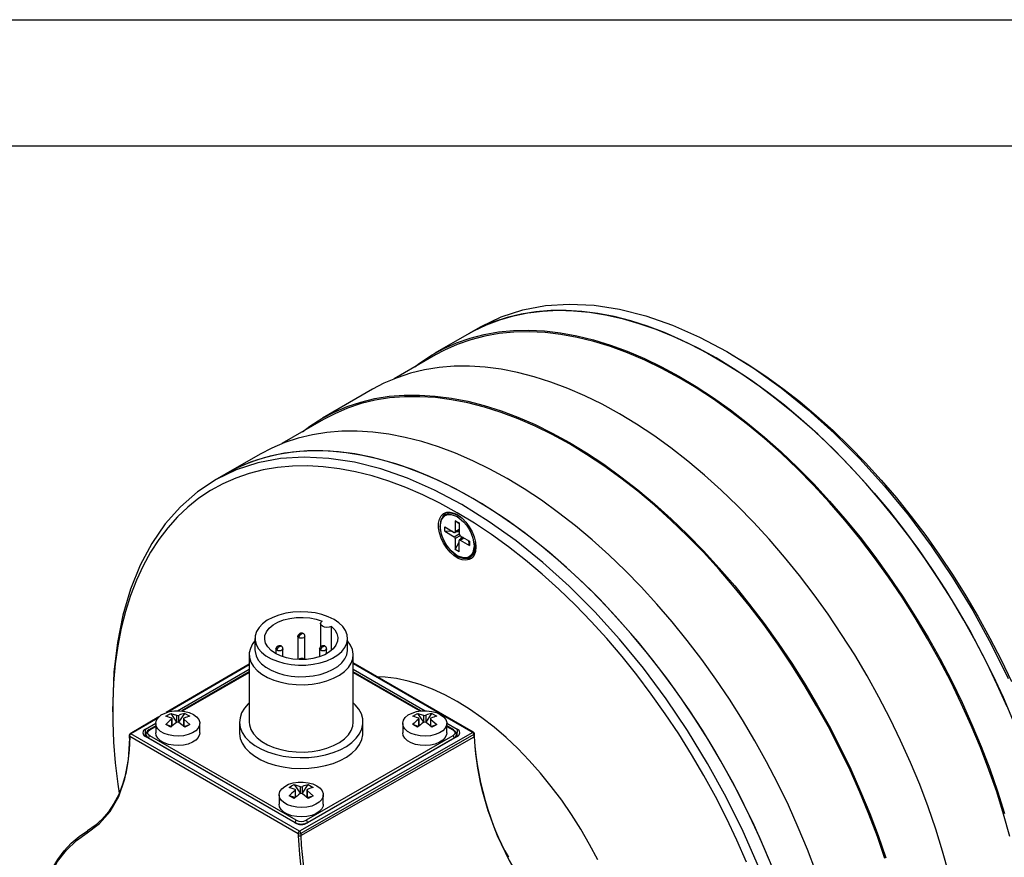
# Model space of a CAD drawing. Header units: millimetres. Extents: x 0 to 629, y 0 to 486.
# Tile 7 of 8: x 423 to 534, y 391 to 486. Entities that reach past the tile are written whole.
import ezdxf

# ---------------------------------------------------------------- set-up
doc = ezdxf.new("R2010")
doc.units = ezdxf.units.MM
doc.header["$LTSCALE"] = 2.25
doc.layers.add('TEXT', color=140, linetype='Continuous', lineweight=25)

msp = doc.modelspace()

# ---------------------------------------------------------------- linework, layer by layer
at = {"color": 7, "linetype": 'Continuous'}
msp.add_line((0.01, 485.78), (628.66, 485.78), dxfattribs=at)
for p, q in [((473.59, 450.21), (469.7, 447.97)), ((474.83, 450.93), (473.59, 450.21)), ((469.8, 447.8), (465.09, 445.08)), ((462.63, 443.89), (456.97, 440.62)), ((457.07, 440.45), (452.36, 437.73)), ((449.9, 436.54), (446.01, 434.29)), ((446.01, 434.29), (444.77, 433.58)), ((472.03, 428.99), (472.45, 428.75)), ((472.03, 428.99), (472.03, 427.74)), ((472.45, 428.65), (472.03, 428.99)), ((472.63, 429.42), (472.36, 429.57)), ((472.45, 428.75), (472.45, 427.52)), ((470.83, 428.3), (471.91, 427.67)), ((470.83, 427.81), (470.83, 428.3)), ((470.83, 427.81), (471.91, 427.18)), ((471.76, 427.76), (470.83, 427.81)), ((471.99, 427.66), (472.45, 427.93)), ((472.45, 427.99), (472.03, 427.74)), ((472.45, 427.72), (472.13, 427.74)), ((471.91, 427.18), (472.45, 427.5)), ((472.57, 427.29), (472.03, 426.97)), ((472.03, 426.97), (472.03, 425.72)), ((472.03, 425.72), (472.45, 426.55)), ((472.45, 425.48), (472.45, 426.73)), ((472.95, 427.07), (472.49, 426.81)), ((472.57, 426.8), (473, 427.04)), ((472.57, 426.8), (473.65, 426.17)), ((472.59, 427.28), (473.65, 426.66)), ((472.62, 426.88), (472.77, 427.17)), ((473.65, 426.17), (473.57, 426.71)), ((473.65, 426.66), (473.65, 426.17)), ((474.33, 426.17), (474.33, 426.48)), ((472.45, 425.48), (472.03, 425.72)), ((456.75, 417.34), (456.75, 414.68)), ((457.98, 414.28), (457.98, 417)), ((449.31, 415.64), (449.31, 414.34)), ((454.16, 415.89), (454.16, 413.26)), ((454.96, 413.26), (454.96, 415.89)), ((459.81, 414.34), (459.81, 415.64)), ((451.69, 414.47), (451.69, 413.91)), ((452.49, 413.57), (452.49, 414.47)), ((456.64, 414.47), (456.64, 413.57)), ((457.44, 413.91), (457.44, 414.47)), ((448.66, 413.8), (448.66, 406.17)), ((460.46, 406.17), (460.46, 413.8)), ((448.66, 412.74), (439.25, 407.24)), ((448.66, 412.67), (439.5, 407.31)), ((440.52, 407.45), (448.66, 412.15)), ((474.1, 405.01), (460.46, 412.88)), ((460.46, 412.81), (474, 405)), ((460.46, 412.15), (468.61, 407.45)), ((448.66, 411.85), (441.01, 407.43)), ((441.1, 407.42), (448.66, 411.78)), ((468.12, 407.43), (460.46, 411.85)), ((460.46, 411.78), (468.02, 407.42)), ((433.17, 407.94), (433.17, 407.33)), ((438.42, 406.75), (435.15, 404.84)), ((438.29, 406.6), (435.25, 404.83)), ((439.86, 406.62), (439.2, 406.82)), ((439.76, 407.15), (440.42, 406.94)), ((439.76, 407.15), (440.42, 406.17)), ((439.86, 406.45), (439.86, 405.68)), ((439.91, 405.71), (439.91, 406.54)), ((440.42, 406.94), (440.42, 406.17)), ((440.7, 406.17), (441.36, 407.15)), ((440.7, 406.17), (440.7, 406.94)), ((441.21, 406.54), (441.21, 405.67)), ((441.27, 406.45), (441.93, 405.9)), ((441.27, 405.68), (441.27, 406.45)), ((441.36, 407.15), (441.93, 406.82)), ((467.86, 406.62), (467.2, 406.82)), ((467.76, 407.15), (468.42, 406.94)), ((467.76, 407.15), (468.42, 406.17)), ((467.86, 406.45), (467.86, 405.68)), ((467.92, 405.71), (467.92, 406.54)), ((468.42, 406.94), (468.42, 406.17)), ((468.71, 406.17), (469.36, 407.15)), ((468.71, 406.17), (468.71, 406.94)), ((469.21, 406.54), (469.21, 405.67)), ((469.27, 406.45), (469.93, 405.9)), ((469.27, 405.68), (469.27, 406.45)), ((469.36, 407.15), (469.93, 406.82)), ((436.89, 405.35), (438.06, 406.03)), ((436.92, 404.52), (436.89, 405.35)), ((438.06, 405.73), (437.29, 405.28)), ((437.39, 405.27), (438.06, 405.66)), ((438.06, 406.01), (438.06, 404.95)), ((439.76, 405.57), (439.2, 405.9)), ((439.86, 405.68), (439.2, 405.9)), ((441.36, 405.57), (440.7, 406.13)), ((441.27, 405.68), (441.93, 405.9)), ((443.06, 404.95), (443.06, 406.01)), ((447.56, 406.17), (447.56, 404.95)), ((461.56, 404.95), (461.56, 406.17)), ((466.06, 406.01), (466.06, 404.95)), ((467.76, 405.57), (467.2, 405.9)), ((467.86, 405.68), (467.2, 405.9)), ((469.36, 405.57), (468.71, 406.13)), ((469.27, 405.68), (469.93, 405.9)), ((471.06, 406.03), (472.24, 405.35)), ((471.06, 404.95), (471.06, 406.01)), ((471.84, 405.28), (471.06, 405.73)), ((471.06, 405.66), (471.74, 405.27)), ((472.24, 405.35), (472.2, 404.52)), ((435.05, 404.67), (435.05, 404.4)), ((435.11, 404.32), (435.11, 404.58)), ((435.11, 404.58), (454.22, 393.55)), ((454.36, 393.8), (435.25, 404.83)), ((453.86, 394.74), (436.89, 404.54)), ((436.95, 404.76), (436.97, 404.49)), ((437.24, 404.37), (453.86, 394.78)), ((437.24, 404.37), (437.25, 404.33)), ((454, 395.03), (437.39, 404.62)), ((474, 405), (454.36, 393.8)), ((474.14, 404.75), (454.5, 393.55)), ((454.5, 393.29), (474.15, 404.49)), ((471.74, 404.62), (455.12, 395.03)), ((455.26, 394.78), (471.88, 404.37)), ((472.24, 404.54), (455.27, 394.74)), ((471.88, 404.33), (471.88, 404.37)), ((472.16, 404.49), (472.17, 404.76)), ((474.15, 404.49), (474.14, 404.75)), ((474.21, 404.58), (474.2, 404.84)), ((474.29, 403.34), (474.21, 404.58)), ((453.86, 398.53), (453.2, 398.74)), ((453.76, 399.07), (454.42, 398.86)), ((453.76, 399.07), (454.42, 398.09)), ((454.42, 398.86), (454.42, 398.09)), ((454.7, 398.09), (455.36, 399.07)), ((454.7, 398.09), (454.7, 398.86)), ((455.36, 399.07), (455.93, 398.74)), ((452.06, 397.92), (452.06, 396.86)), ((453.76, 397.49), (453.2, 397.81)), ((453.86, 397.6), (453.2, 397.81)), ((453.86, 398.37), (453.86, 397.6)), ((453.91, 397.63), (453.91, 398.46)), ((455.36, 397.49), (454.7, 398.04)), ((455.21, 398.46), (455.21, 397.59)), ((455.27, 398.37), (455.93, 397.81)), ((455.27, 397.6), (455.27, 398.37)), ((455.27, 397.6), (455.93, 397.81)), ((457.06, 396.86), (457.06, 397.92)), ((453.86, 394.74), (453.86, 394.78)), ((455.26, 394.74), (455.26, 394.78)), ((454.22, 393.55), (454.22, 393.29)), ((454.5, 393.55), (454.5, 393.29))]:
    msp.add_line(p, q)
at = {"flags": 128}
for points in [[(474.83, 450.92), (474.96, 451), (477.24, 452.1), (479.67, 452.89), (482.25, 453.38), (484.95, 453.55), (487.76, 453.41), (490.66, 452.97), (493.63, 452.21), (496.67, 451.15), (499.73, 449.8), (502.82, 448.16), (505.91, 446.23), (508.98, 444.04), (512.01, 441.6), (514.99, 438.92), (517.89, 436.02), (520.7, 432.91), (523.4, 429.62), (525.98, 426.16), (528.41, 422.55), (530.69, 418.83), (532.8, 415), (534.72, 411.1)], [(473.59, 450.21), (474.11, 450.51), (475.56, 451.2), (477.06, 451.77), (478.63, 452.23), (480.25, 452.55), (481.93, 452.76), (483.65, 452.84), (485.42, 452.79), (487.23, 452.62), (489.07, 452.32), (490.94, 451.9), (492.84, 451.36), (494.76, 450.7), (496.7, 449.91), (498.65, 449.01), (500.61, 447.99), (502.56, 446.86), (504.52, 445.62), (506.47, 444.27), (508.41, 442.82), (510.33, 441.27), (512.23, 439.62), (514.1, 437.87), (515.94, 436.04), (517.75, 434.13), (519.52, 432.13), (521.24, 430.06), (522.92, 427.93), (524.54, 425.72), (526.11, 423.46), (527.61, 421.15), (529.06, 418.79), (530.43, 416.38), (531.74, 413.94), (532.97, 411.47), (534.13, 408.98), (535.2, 406.47)], [(534.6, 407.91), (533.48, 410.4), (532.29, 412.87), (531.02, 415.32), (529.68, 417.73), (528.27, 420.1), (526.79, 422.43), (525.26, 424.71), (523.66, 426.93), (522.02, 429.09), (520.32, 431.18), (518.58, 433.2), (516.8, 435.15), (514.98, 437.02), (513.13, 438.79), (511.25, 440.48), (509.34, 442.08), (507.42, 443.57), (505.48, 444.97), (503.54, 446.26), (501.59, 447.44), (499.63, 448.51), (497.69, 449.47), (495.75, 450.31), (493.83, 451.03), (491.93, 451.64), (490.04, 452.12), (488.19, 452.48), (486.37, 452.71), (484.59, 452.83), (482.85, 452.82), (481.15, 452.68), (479.51, 452.42), (477.91, 452.04), (476.38, 451.53), (474.9, 450.91), (473.59, 450.21)], [(467.43, 446.43), (467.98, 446.85), (469.31, 447.74), (470.71, 448.51), (472.18, 449.17), (473.7, 449.7), (475.29, 450.11), (476.93, 450.39), (478.62, 450.55), (480.36, 450.59), (482.14, 450.5), (483.96, 450.29), (485.82, 449.95), (487.7, 449.49), (489.61, 448.9), (491.53, 448.2), (493.47, 447.37), (495.42, 446.43), (497.38, 445.38), (499.34, 444.21), (501.29, 442.93), (503.24, 441.55), (505.17, 440.06), (507.08, 438.47), (508.97, 436.79), (510.84, 435.02), (512.67, 433.16), (514.46, 431.22), (516.21, 429.2), (517.92, 427.11), (519.58, 424.95), (521.19, 422.72), (522.73, 420.44), (524.22, 418.11), (525.64, 415.74), (526.99, 413.32), (528.27, 410.87), (529.48, 408.39), (530.61, 405.89), (531.66, 403.38), (532.62, 400.85), (533.5, 398.33), (534.29, 395.8)], [(534.89, 393.21), (534.19, 395.72), (533.41, 398.24), (532.53, 400.76), (531.57, 403.28), (530.53, 405.79), (529.4, 408.28), (528.2, 410.76), (526.93, 413.2), (525.58, 415.61), (524.16, 417.98), (522.68, 420.31), (521.14, 422.59), (519.54, 424.8), (517.89, 426.96), (516.18, 429.05), (514.44, 431.07), (512.65, 433.01), (510.82, 434.86), (508.96, 436.63), (507.08, 438.31), (505.17, 439.9), (503.24, 441.38), (501.3, 442.76), (499.35, 444.04), (497.4, 445.2), (495.45, 446.26), (493.5, 447.2), (491.56, 448.02), (489.64, 448.72), (487.74, 449.31), (485.86, 449.77), (484.01, 450.11), (482.2, 450.32), (480.42, 450.41), (478.68, 450.37), (477, 450.21), (475.36, 449.92), (473.78, 449.51), (472.25, 448.98), (470.79, 448.33), (469.8, 447.8)], [(503.36, 447.84), (505.3, 446.67), (507.24, 445.38), (509.18, 443.98), (511.09, 442.49), (512.99, 440.89), (514.87, 439.2), (516.72, 437.41), (518.53, 435.55), (520.3, 433.59), (522.04, 431.57), (523.73, 429.47), (525.36, 427.3), (526.94, 425.08), (528.47, 422.79), (529.93, 420.46), (531.32, 418.09), (532.65, 415.67), (533.9, 413.23), (535.08, 410.75)], [(527.98, 389.01), (527.28, 391.52), (526.5, 394.04), (525.63, 396.56), (524.68, 399.07), (523.64, 401.58), (522.52, 404.07), (521.33, 406.54), (520.06, 408.99), (518.72, 411.4), (517.31, 413.77), (515.83, 416.1), (514.3, 418.38), (512.7, 420.6), (511.06, 422.76), (509.36, 424.85), (507.62, 426.88), (505.84, 428.82), (504.02, 430.69), (502.17, 432.47), (500.29, 434.16), (498.38, 435.75), (496.46, 437.25), (494.52, 438.64), (492.58, 439.93), (490.63, 441.11), (488.67, 442.19), (486.73, 443.14), (484.79, 443.98), (482.87, 444.71), (480.97, 445.31), (479.08, 445.79), (477.23, 446.15), (475.41, 446.39), (473.63, 446.5), (471.89, 446.49), (470.19, 446.35), (468.55, 446.09), (466.95, 445.71), (465.42, 445.2), (463.94, 444.58), (462.63, 443.89)], [(454.71, 439.08), (455.54, 439.7), (456.88, 440.57), (458.29, 441.31), (459.76, 441.94), (461.3, 442.44), (462.89, 442.83), (464.54, 443.09), (466.23, 443.22), (467.97, 443.23), (469.76, 443.12), (471.58, 442.89), (473.43, 442.53), (475.31, 442.04), (477.21, 441.44), (479.13, 440.72), (481.07, 439.88), (483.02, 438.92), (484.97, 437.85), (486.92, 436.67), (488.87, 435.38), (490.8, 433.98), (492.73, 432.49), (494.63, 430.89), (496.51, 429.2), (498.36, 427.42), (500.18, 425.56), (501.96, 423.61), (503.71, 421.59), (505.4, 419.5), (507.05, 417.33), (508.64, 415.11), (510.18, 412.84), (511.65, 410.51), (513.06, 408.13), (514.4, 405.72), (515.67, 403.28), (516.86, 400.81), (517.98, 398.31), (519.02, 395.81), (519.97, 393.29), (520.84, 390.77)], [(520.74, 390.69), (519.88, 393.21), (518.93, 395.72), (517.89, 398.22), (516.78, 400.71), (515.59, 403.18), (514.33, 405.62), (512.99, 408.02), (511.59, 410.39), (510.12, 412.72), (508.59, 414.99), (507, 417.21), (505.35, 419.36), (503.66, 421.45), (501.93, 423.47), (500.15, 425.42), (498.33, 427.28), (496.48, 429.05), (494.61, 430.74), (492.71, 432.33), (490.79, 433.83), (488.86, 435.22), (486.92, 436.51), (484.97, 437.69), (483.02, 438.75), (481.08, 439.71), (479.15, 440.55), (477.23, 441.27), (475.33, 441.87), (473.45, 442.35), (471.61, 442.71), (469.79, 442.94), (468.01, 443.05), (466.27, 443.04), (464.58, 442.9), (462.94, 442.64), (461.35, 442.26), (459.82, 441.75), (458.35, 441.12), (457.07, 440.45)], [(512.9, 389.21), (511.95, 391.72), (510.91, 394.23), (509.79, 396.73), (508.6, 399.2), (507.33, 401.64), (505.99, 404.05), (504.58, 406.43), (503.1, 408.75), (501.57, 411.03), (499.98, 413.25), (498.33, 415.41), (496.63, 417.51), (494.89, 419.53), (493.11, 421.48), (491.29, 423.34), (489.44, 425.12), (487.56, 426.81), (485.65, 428.4), (483.73, 429.9), (481.79, 431.3), (479.85, 432.59), (477.9, 433.77), (475.95, 434.84), (474, 435.79), (472.06, 436.64), (470.14, 437.36), (468.24, 437.96), (466.36, 438.44), (464.5, 438.8), (462.68, 439.04), (460.9, 439.15), (459.16, 439.14), (457.46, 439), (455.82, 438.74), (454.23, 438.36), (452.69, 437.86), (451.22, 437.23), (449.9, 436.54)], [(507.63, 390.55), (506.55, 393.06), (505.4, 395.55), (504.16, 398.02), (502.86, 400.46), (501.48, 402.87), (500.04, 405.23), (498.53, 407.54), (496.96, 409.8), (495.34, 412.01), (493.66, 414.14), (491.94, 416.21), (490.17, 418.21), (488.36, 420.12), (486.52, 421.95), (484.65, 423.7), (482.75, 425.35), (480.83, 426.9), (478.89, 428.35), (476.94, 429.7), (474.99, 430.94), (473.03, 432.07), (471.07, 433.09), (469.12, 433.99), (467.19, 434.78), (465.27, 435.44), (463.37, 435.98), (461.49, 436.4), (459.65, 436.7), (457.84, 436.87), (456.08, 436.92), (454.35, 436.84), (452.68, 436.63), (451.05, 436.31), (449.49, 435.85), (447.98, 435.28), (446.54, 434.59), (446.01, 434.29)], [(508.06, 389.48), (507.02, 391.99), (505.9, 394.48), (504.71, 396.95), (503.44, 399.4), (502.1, 401.81), (500.69, 404.18), (499.22, 406.51), (497.68, 408.79), (496.09, 411.01), (494.44, 413.17), (492.75, 415.26), (491, 417.28), (489.22, 419.23), (487.4, 421.1), (485.55, 422.87), (483.67, 424.56), (481.77, 426.16), (479.84, 427.65), (477.91, 429.05), (475.96, 430.34), (474.01, 431.52), (472.06, 432.59), (470.11, 433.55), (468.17, 434.39), (466.25, 435.11), (464.35, 435.72), (462.47, 436.2), (460.62, 436.56), (458.8, 436.79), (457.01, 436.91), (455.27, 436.9), (453.58, 436.76), (451.93, 436.5), (450.34, 436.12), (448.8, 435.61), (447.33, 434.99), (446.01, 434.29)], [(506.41, 389.79), (504.67, 393.75), (502.75, 397.65), (500.64, 401.48), (498.36, 405.2), (495.92, 408.81), (493.35, 412.27), (490.65, 415.56), (487.84, 418.67), (484.94, 421.57), (481.96, 424.25), (478.93, 426.69), (475.86, 428.88), (472.77, 430.81), (469.68, 432.45), (466.61, 433.8), (463.58, 434.86), (460.61, 435.62), (457.7, 436.06), (454.89, 436.2), (452.19, 436.03), (449.62, 435.54), (447.18, 434.75), (444.9, 433.65), (442.8, 432.26), (440.87, 430.58), (439.14, 428.63), (437.61, 426.41), (436.3, 423.94), (435.21, 421.23), (434.34, 418.3), (433.72, 415.17), (433.33, 411.85), (433.18, 408.37), (433.19, 407.93)], [(505.06, 390.3), (503.96, 392.79), (502.79, 395.26), (501.54, 397.71), (500.21, 400.12), (498.82, 402.5), (497.36, 404.83), (495.83, 407.11), (494.25, 409.34), (492.61, 411.51), (490.93, 413.61), (489.19, 415.63), (487.42, 417.58), (485.6, 419.45), (483.76, 421.23), (481.88, 422.93), (479.98, 424.52), (478.06, 426.02), (476.13, 427.42), (474.19, 428.71), (472.24, 429.89), (470.29, 430.96), (468.35, 431.91), (466.42, 432.75), (464.5, 433.46), (462.6, 434.06), (460.73, 434.53), (458.88, 434.88), (457.06, 435.11), (455.29, 435.21), (453.56, 435.18), (451.87, 435.03), (450.23, 434.75), (448.65, 434.35), (447.13, 433.83), (445.67, 433.18), (444.27, 432.42), (442.95, 431.53), (441.69, 430.53), (440.52, 429.42), (439.42, 428.19), (438.41, 426.86), (437.47, 425.42), (436.63, 423.88), (435.87, 422.25), (435.21, 420.52), (434.63, 418.7), (434.15, 416.8), (433.77, 414.81), (433.48, 412.76), (433.28, 410.63), (433.19, 408.44), (433.19, 406.19), (433.28, 403.89), (433.48, 401.54), (433.77, 399.14), (433.92, 398.09)], [(474.36, 426.01), (474.31, 425.51), (474.17, 425.1), (473.93, 424.78), (473.61, 424.58), (473.23, 424.5), (472.81, 424.55), (472.36, 424.72), (471.9, 425.02), (471.46, 425.41), (471.05, 425.89), (470.7, 426.44), (470.42, 427.02), (470.23, 427.61), (470.13, 428.19), (470.13, 428.72), (470.23, 429.18), (470.42, 429.55), (470.7, 429.81), (471.05, 429.95), (471.46, 429.96), (471.9, 429.85), (472.36, 429.61), (472.81, 429.27), (473.23, 428.83), (473.61, 428.31), (473.93, 427.74), (474.17, 427.15), (474.31, 426.57), (474.36, 426.01)], [(470.93, 429.92), (470.78, 429.75), (470.64, 429.52)], [(471.64, 429.83), (471.92, 429.77), (472.36, 429.57), (472.36, 429.57)], [(470.5, 429.24), (470.4, 429.07), (470.3, 428.55), (470.33, 427.97), (470.47, 427.35), (470.72, 426.73), (471.07, 426.14), (471.48, 425.62), (471.93, 425.2), (472.4, 424.9), (472.89, 424.73), (473.49, 424.75), (473.79, 424.89), (474.06, 425.17), (474.1, 425.26)], [(470.33, 428.34), (470.46, 429.08), (470.64, 429.37), (470.89, 429.58), (471.19, 429.69), (471.54, 429.7), (472.24, 429.45), (472.95, 428.88), (473.29, 428.48), (473.59, 428.02), (473.84, 427.53), (474.02, 427.02), (474.16, 426.13)], [(470.86, 429.65), (470.63, 429.48), (470.5, 429.24)], [(472.36, 429.57), (472.8, 429.26), (473.04, 429.05)], [(474.16, 426.13), (474.02, 425.39), (473.84, 425.1), (473.59, 424.89), (473.29, 424.78), (472.95, 424.77), (472.24, 425.02), (471.54, 425.59), (471.19, 425.99), (470.89, 426.45), (470.64, 426.94), (470.46, 427.45), (470.33, 428.34)], [(474.21, 427.02), (474.28, 426.7), (474.33, 426.17)], [(474.1, 425.26), (474.25, 425.59), (474.33, 426.17)], [(473.42, 424.71), (473.59, 424.7), (473.91, 424.76)], [(458.28, 417.78), (457.63, 418.1), (456.91, 418.35), (456.12, 418.54), (455.3, 418.64), (454.46, 418.67), (453.62, 418.62), (452.8, 418.5), (452.03, 418.3), (451.33, 418.03), (450.7, 417.7), (450.18, 417.31), (449.78, 416.89), (449.49, 416.43), (449.34, 415.95), (449.32, 415.46), (449.44, 414.98), (449.69, 414.51), (450.07, 414.07), (450.56, 413.68), (451.16, 413.33), (451.85, 413.05), (452.6, 412.83), (453.41, 412.69), (454.25, 412.62), (455.09, 412.63), (455.92, 412.71), (456.72, 412.88), (457.46, 413.11), (458.12, 413.41), (458.7, 413.77), (459.16, 414.18), (459.51, 414.62), (459.73, 415.1), (459.81, 415.58), (459.76, 416.07), (459.58, 416.54), (459.26, 417), (458.82, 417.41), (458.28, 417.78)], [(457.98, 417), (458.35, 416.62), (458.6, 416.2), (458.71, 415.76), (458.67, 415.32), (458.5, 414.89), (458.19, 414.48), (457.76, 414.12), (457.22, 413.8), (456.59, 413.55), (455.89, 413.37), (455.14, 413.27), (454.38, 413.25), (453.62, 413.31), (452.89, 413.45), (452.22, 413.67), (451.63, 413.95), (451.14, 414.29), (450.77, 414.68), (450.52, 415.1), (450.42, 415.53), (450.45, 415.98), (450.63, 416.41), (450.94, 416.81), (451.38, 417.18), (451.92, 417.49), (452.55, 417.74), (453.25, 417.92), (454, 418.02), (454.77, 418.03), (455.53, 417.97), (456.25, 417.83), (456.92, 417.61)], [(457.98, 417), (457.74, 416.93), (457.46, 416.9), (457.19, 416.94), (456.97, 417.03), (456.81, 417.16), (456.75, 417.32), (456.79, 417.47), (456.92, 417.61)], [(449.31, 415.36), (449.05, 415.02), (448.79, 414.52), (448.67, 414), (448.69, 413.48), (448.84, 412.97), (449.13, 412.47), (449.55, 412.01), (450.08, 411.59), (450.72, 411.22), (451.45, 410.91), (452.25, 410.67), (453.11, 410.5), (454, 410.41), (454.9, 410.4), (455.8, 410.47), (456.66, 410.62), (457.48, 410.84), (458.23, 411.14), (458.89, 411.49), (459.45, 411.9), (459.9, 412.35), (460.22, 412.84), (460.41, 413.35), (460.46, 413.87), (460.38, 414.39), (460.15, 414.89), (459.81, 415.36)], [(454.28, 415.73), (454.19, 415.81), (454.16, 415.89)], [(454.96, 415.89), (454.93, 415.81), (454.85, 415.73), (454.72, 415.68), (454.56, 415.66), (454.41, 415.68), (454.28, 415.73)], [(454.52, 416.15), (454.51, 416.16), (454.5, 416.17), (454.5, 416.18), (454.51, 416.19), (454.52, 416.2), (454.53, 416.2), (454.54, 416.2), (454.56, 416.21), (454.57, 416.21), (454.59, 416.2), (454.61, 416.2)], [(454.61, 416.2), (454.62, 416.19), (454.62, 416.17), (454.62, 416.17), (454.62, 416.16), (454.61, 416.15), (454.6, 416.14), (454.59, 416.14), (454.56, 416.14), (454.55, 416.14), (454.54, 416.14), (454.52, 416.15)], [(449.31, 414.34), (449.32, 414.15), (449.44, 413.67), (449.69, 413.2), (450.07, 412.77), (450.56, 412.37), (451.16, 412.03), (451.85, 411.74), (452.6, 411.52), (453.41, 411.38), (454.25, 411.31), (455.09, 411.32), (455.92, 411.41), (456.72, 411.57), (457.46, 411.81), (458.12, 412.11), (458.7, 412.47), (459.16, 412.87), (459.51, 413.32), (459.73, 413.79), (459.81, 414.27), (459.81, 414.34)], [(451.81, 414.3), (451.72, 414.38), (451.69, 414.47)], [(452.49, 414.46), (452.46, 414.38), (452.37, 414.3), (452.24, 414.25), (452.09, 414.24), (451.94, 414.25), (451.81, 414.3)], [(452.05, 414.72), (452.03, 414.73), (452.03, 414.74), (452.03, 414.75), (452.03, 414.76), (452.05, 414.77), (452.05, 414.77), (452.06, 414.78), (452.09, 414.78), (452.1, 414.78), (452.11, 414.78), (452.13, 414.77)], [(452.13, 414.77), (452.14, 414.76), (452.15, 414.74), (452.15, 414.74), (452.14, 414.73), (452.13, 414.72), (452.12, 414.71), (452.11, 414.71), (452.09, 414.71), (452.08, 414.71), (452.07, 414.71), (452.05, 414.72)], [(456.76, 414.3), (456.67, 414.38), (456.64, 414.47)], [(457.44, 414.46), (457.41, 414.38), (457.32, 414.3), (457.19, 414.25), (457.04, 414.24), (456.88, 414.25), (456.76, 414.3)], [(457, 414.72), (456.98, 414.73), (456.98, 414.74), (456.98, 414.75), (456.98, 414.76), (457, 414.77), (457, 414.77), (457.01, 414.78), (457.04, 414.78), (457.05, 414.78), (457.06, 414.78), (457.08, 414.77)], [(457.08, 414.77), (457.09, 414.76), (457.1, 414.74), (457.1, 414.74), (457.09, 414.73), (457.08, 414.72), (457.07, 414.71), (457.06, 414.71), (457.04, 414.71), (457.03, 414.71), (457.02, 414.71), (457, 414.72)], [(454.52, 413.29), (454.47, 413.26), (454.46, 413.25)], [(454.52, 413.29), (454.51, 413.3), (454.5, 413.31), (454.5, 413.32), (454.51, 413.33), (454.52, 413.34), (454.53, 413.34), (454.54, 413.35), (454.56, 413.35), (454.57, 413.35), (454.59, 413.35), (454.61, 413.34)], [(454.61, 413.34), (454.62, 413.33), (454.62, 413.31), (454.62, 413.31), (454.62, 413.3), (454.61, 413.29), (454.6, 413.29), (454.59, 413.28), (454.56, 413.28), (454.55, 413.28), (454.54, 413.28), (454.52, 413.29)], [(454.87, 413.28), (454.85, 413.3), (454.78, 413.36)], [(488.18, 390.55), (487.25, 392.3), (486.26, 394.02), (485.2, 395.69), (484.09, 397.32), (482.91, 398.88), (481.69, 400.38), (480.42, 401.81), (479.12, 403.16), (477.78, 404.42), (476.42, 405.59), (475.04, 406.66), (473.64, 407.63), (472.24, 408.5), (470.84, 409.25), (469.44, 409.89), (468.06, 410.41), (466.7, 410.82), (465.36, 411.1), (464.06, 411.26), (463.2, 411.29)], [(448.66, 408.34), (448.56, 408.25), (448.12, 407.75), (447.8, 407.22), (447.62, 406.66), (447.56, 406.1), (447.65, 405.54), (447.87, 404.99), (448.22, 404.46), (448.69, 403.97), (449.28, 403.52), (449.97, 403.12), (450.75, 402.78), (451.6, 402.51), (452.52, 402.31), (453.47, 402.18), (454.44, 402.13), (455.42, 402.16), (456.37, 402.27), (457.3, 402.45), (458.17, 402.71), (458.97, 403.03), (459.68, 403.41), (460.3, 403.85), (460.8, 404.34), (461.18, 404.85), (461.43, 405.4), (461.55, 405.96), (461.54, 406.52), (461.38, 407.08), (461.1, 407.62), (460.69, 408.13), (460.46, 408.34)], [(442.33, 407.03), (442.69, 406.76), (442.94, 406.46), (443.05, 406.13), (443.04, 405.8), (442.89, 405.47), (442.61, 405.18), (442.22, 404.93), (441.75, 404.74), (441.21, 404.61), (440.63, 404.56), (440.06, 404.59), (439.51, 404.7), (439.01, 404.87), (438.6, 405.11), (438.3, 405.4), (438.11, 405.71), (438.06, 406.05), (438.15, 406.38), (438.36, 406.69), (438.69, 406.97), (439.13, 407.19), (439.64, 407.35), (440.2, 407.43), (440.78, 407.44), (441.35, 407.38), (441.87, 407.24), (442.33, 407.03)], [(439.2, 406.82), (439.47, 407), (439.76, 407.15)], [(439.86, 406.45), (439.89, 406.49), (439.91, 406.53), (439.91, 406.57), (439.88, 406.6), (439.86, 406.62)], [(441.27, 406.62), (441.23, 406.59), (441.21, 406.56), (441.22, 406.52), (441.24, 406.48), (441.27, 406.45)], [(470.33, 407.03), (470.69, 406.76), (470.94, 406.46), (471.05, 406.13), (471.04, 405.8), (470.89, 405.47), (470.61, 405.18), (470.23, 404.93), (469.75, 404.74), (469.21, 404.61), (468.64, 404.56), (468.06, 404.59), (467.51, 404.7), (467.01, 404.87), (466.6, 405.11), (466.3, 405.4), (466.12, 405.71), (466.06, 406.05), (466.15, 406.38), (466.36, 406.69), (466.7, 406.97), (467.13, 407.19), (467.64, 407.35), (468.2, 407.43), (468.78, 407.44), (469.35, 407.38), (469.88, 407.24), (470.33, 407.03)], [(467.2, 406.82), (467.47, 407), (467.76, 407.15)], [(467.86, 406.45), (467.9, 406.49), (467.91, 406.53), (467.91, 406.57), (467.89, 406.6), (467.86, 406.62)], [(469.27, 406.62), (469.23, 406.59), (469.21, 406.56), (469.22, 406.52), (469.24, 406.48), (469.27, 406.45)], [(437.39, 404.62), (437.22, 404.76), (437.17, 404.85), (437.15, 404.95), (437.17, 405.04), (437.22, 405.13), (437.39, 405.27)], [(441.93, 405.9), (441.66, 405.74), (441.36, 405.57)], [(448.66, 406.17), (448.69, 405.84), (448.84, 405.33), (449.13, 404.84), (449.55, 404.37), (450.08, 403.95), (450.72, 403.58), (451.45, 403.28), (452.25, 403.04), (453.11, 402.87), (454, 402.78), (454.9, 402.77), (455.8, 402.84), (456.66, 402.99), (457.48, 403.21), (458.23, 403.5), (458.89, 403.86), (459.45, 404.26), (459.9, 404.72), (460.22, 405.2), (460.41, 405.71), (460.46, 406.17)], [(469.93, 405.9), (469.66, 405.74), (469.36, 405.57)], [(471.74, 405.27), (471.91, 405.13), (471.96, 405.04), (471.97, 404.95), (471.96, 404.85), (471.91, 404.76), (471.74, 404.62)], [(430.29, 393.6), (431.7, 394.65), (432.9, 396.04), (433.86, 397.74), (434.55, 399.73), (434.97, 401.94), (435.11, 404.32)], [(435.11, 404.48), (435.06, 403.03), (434.91, 401.64), (434.66, 400.33), (434.31, 399.1), (433.87, 397.96), (433.33, 396.92), (432.71, 395.99), (432, 395.16), (431.2, 394.45), (430.33, 393.85)], [(443.06, 404.95), (443.04, 404.74), (442.89, 404.41), (442.61, 404.12), (442.22, 403.87), (441.75, 403.67), (441.21, 403.55), (440.63, 403.5), (440.06, 403.53), (439.51, 403.64), (439.01, 403.81), (438.6, 404.05), (438.3, 404.34), (438.11, 404.65), (438.06, 404.95)], [(447.56, 404.95), (447.56, 404.87), (447.65, 404.31), (447.87, 403.76), (448.22, 403.24), (448.69, 402.74), (449.28, 402.29), (449.97, 401.9), (450.75, 401.56), (451.6, 401.28), (452.52, 401.08), (453.47, 400.95), (454.44, 400.9), (455.42, 400.93), (456.37, 401.04), (457.3, 401.23), (458.17, 401.48), (458.97, 401.8), (459.68, 402.19), (460.3, 402.63), (460.8, 403.11), (461.18, 403.63), (461.43, 404.17), (461.55, 404.73), (461.56, 404.95)], [(471.06, 404.95), (471.04, 404.74), (470.89, 404.41), (470.61, 404.12), (470.23, 403.87), (469.75, 403.67), (469.21, 403.55), (468.64, 403.5), (468.06, 403.53), (467.51, 403.64), (467.01, 403.81), (466.6, 404.05), (466.3, 404.34), (466.12, 404.65), (466.06, 404.95)], [(456.33, 398.94), (456.69, 398.68), (456.94, 398.38), (457.05, 398.05), (457.04, 397.72), (456.89, 397.39), (456.61, 397.1), (456.22, 396.85), (455.75, 396.65), (455.21, 396.53), (454.64, 396.48), (454.06, 396.51), (453.51, 396.62), (453.01, 396.79), (452.6, 397.03), (452.3, 397.31), (452.11, 397.63), (452.06, 397.97), (452.15, 398.3), (452.36, 398.61), (452.7, 398.88), (453.13, 399.11), (453.64, 399.27), (454.2, 399.35), (454.78, 399.36), (455.35, 399.29), (455.88, 399.15), (456.33, 398.94)], [(453.2, 398.74), (453.47, 398.92), (453.76, 399.07)], [(453.86, 398.37), (453.89, 398.41), (453.91, 398.45), (453.91, 398.48), (453.88, 398.52), (453.86, 398.53)], [(455.27, 398.53), (455.23, 398.51), (455.21, 398.47), (455.22, 398.43), (455.24, 398.4), (455.27, 398.37)], [(455.93, 397.81), (455.66, 397.65), (455.36, 397.49)], [(457.06, 396.86), (457.04, 396.65), (456.89, 396.33), (456.61, 396.03), (456.22, 395.78), (455.75, 395.59), (455.21, 395.47), (454.64, 395.42), (454.06, 395.45), (453.51, 395.55), (453.01, 395.73), (452.6, 395.97), (452.3, 396.25), (452.11, 396.57), (452.06, 396.86)], [(424.52, 378.41), (424.45, 379.53), (424.43, 381.17), (424.51, 382.75), (424.68, 384.26), (424.96, 385.71), (425.32, 387.07), (425.78, 388.34), (426.33, 389.52), (426.97, 390.6), (427.69, 391.58), (428.49, 392.45), (429.38, 393.21), (430.33, 393.85)], [(424.85, 375.6), (424.54, 377.99), (424.43, 380.47), (424.53, 382.81), (424.85, 385.01), (425.36, 387), (426.06, 388.78), (426.93, 390.35), (427.94, 391.66), (429.06, 392.74), (430.29, 393.6)]]:
    msp.add_lwpolyline(points, dxfattribs=at)
for centre, radius, start, end in [((471.56, 428.55), 1.3, 51.8304, 122.6059), ((471.96, 427.73), 0.0742, 230.7967, 9.214), ((471.77, 426.96), 0.261, 2.6055, 57.3945), ((472.76, 427.53), 0.307, 182.6055, 237.3945), ((472.53, 426.74), 0.0742, 50.7967, 189.214), ((472.63, 426.09), 1.7, 331.4338, 2.6714), ((454.6, 415.79), 0.453, 67.7435, 166.7138), ((454.8, 415.71), 0.523, 122.6055, 177.3945), ((454.7, 416.06), 0.167, 63.8799, 126.3981), ((454.59, 415.89), 0.374, 0.193, 60.1158), ((452.13, 414.37), 0.453, 67.7435, 166.7138), ((452.33, 414.28), 0.523, 122.6055, 177.3945), ((452.23, 414.63), 0.167, 63.8799, 126.3981), ((452.11, 414.46), 0.374, 0.193, 60.1158), ((457.08, 414.37), 0.453, 67.7435, 166.7138), ((457.28, 414.28), 0.523, 122.6055, 177.3945), ((457.18, 414.63), 0.167, 63.8799, 126.3981), ((457.06, 414.46), 0.374, 0.193, 60.1158), ((454.6, 412.93), 0.457, 67.8527, 131.2881), ((454.7, 413.21), 0.167, 63.8799, 126.3981), ((443.42, 401.55), 6.07, 126.0206, 134.1722), ((440.56, 407.31), 0.392, 248.854, 291.146), ((441.96, 404.08), 3.13, 101.0175, 113.7014), ((442.53, 403.75), 3.13, 101.0175, 113.7014), ((471.42, 401.55), 6.07, 126.0206, 134.1722), ((468.56, 407.31), 0.392, 248.854, 291.146), ((469.96, 404.08), 3.13, 101.0175, 113.7014), ((470.53, 403.75), 3.13, 101.0175, 113.7014), ((437.04, 404.95), 0.437, 110.7834, 249.2166), ((437.54, 404.75), 0.59, 116.0306, 178.6414), ((437.33, 405.19), 0.0999, 54.2013, 115.0975), ((443.99, 401.22), 6.07, 126.0206, 134.1722), ((440.56, 405.92), 0.252, 55.9226, 124.0774), ((471.99, 401.22), 6.07, 126.0206, 134.1722), ((468.56, 405.92), 0.252, 55.9226, 124.0774), ((471.8, 405.19), 0.1, 65.5705, 125.74), ((471.78, 405.2), 0.0987, 350.6439, 55.3903), ((472.09, 404.95), 0.437, 290.7834, 69.2166), ((435.25, 404.67), 0.2, 120.2503, 180.1011), ((435.15, 404.68), 0.101, 185.9729, 245.5815), ((435.14, 404.41), 0.0959, 184.0839, 247.2363), ((435.41, 404.57), 0.307, 122.6055, 177.3945), ((435.19, 404.75), 0.0995, 54.0868, 115.1871), ((437.45, 404.83), 0.504, 187.4466, 245.4709), ((437.55, 404.36), 0.306, 122.4997, 178.6552), ((471.58, 404.36), 0.306, 1.3448, 57.5003), ((471.69, 404.74), 0.484, 2.9199, 66.4921), ((471.67, 404.83), 0.505, 294.557, 352.2403), ((474.06, 404.92), 0.0965, 64.8698, 127.0761), ((473.83, 404.74), 0.309, 2.5611, 57.0341), ((474, 404.83), 0.2, 0.7611, 60.2715), ((474.09, 404.85), 0.106, 295.6814, 354.2881), ((474.1, 404.59), 0.103, 294.9893, 355.3199), ((508.6, 406.73), 34.52, 183.7136, 211.5885), ((505.78, 406.08), 31.65, 184.8423, 208.7912), ((454.56, 399.23), 0.392, 248.854, 291.146), ((455.96, 395.99), 3.13, 101.0175, 113.7014), ((456.53, 395.67), 3.13, 101.0175, 113.7014), ((457.42, 393.46), 6.07, 126.0206, 134.1722), ((457.99, 393.14), 6.07, 126.0206, 134.1722), ((454.56, 397.83), 0.252, 55.9226, 124.0774), ((454.17, 394.77), 0.306, 122.4997, 178.6552), ((454.56, 396.13), 1.53, 242.6097, 297.3903), ((454.56, 396.1), 1.54, 242.6097, 297.3903), ((454.56, 396.11), 1.22, 242.5691, 297.4309), ((454.96, 394.77), 0.306, 1.3448, 57.5003), ((430.44, 393.71), 0.184, 126.7367, 215.3154), ((454.53, 393.54), 0.307, 122.6055, 177.3945), ((454.36, 393.82), 0.308, 242.6265, 297.1714), ((487.95, 394.41), 33.75, 181.9024, 211.0384), ((454.36, 393.56), 0.308, 242.6265, 297.1714), ((454.21, 393.55), 0.289, 28.6394, 57.7198), ((454.21, 393.54), 0.291, 1.9456, 30.9303), ((487.99, 394.41), 33.5, 181.9217, 211.0191)]:
    msp.add_arc(centre, radius, start, end)
at = {"layer": 'TEXT'}
msp.add_line((14.29, 471.49), (614.36, 471.49), dxfattribs=at)

doc.saveas('drawing.dxf')
